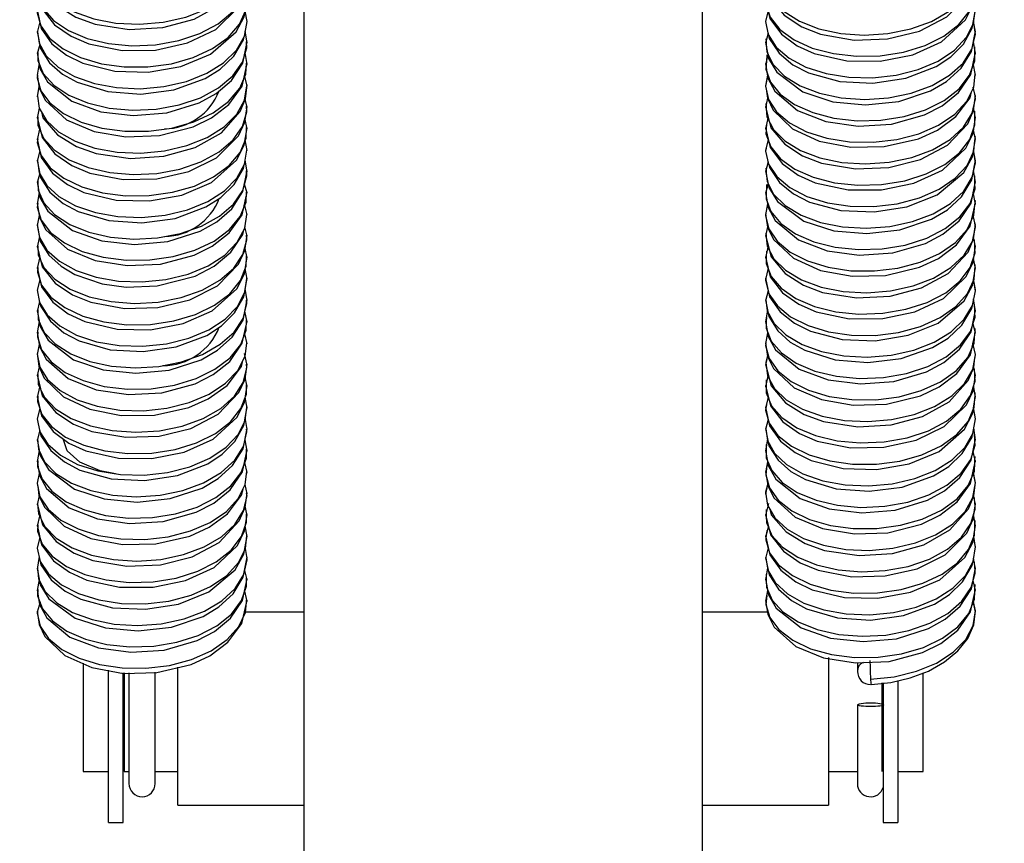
# Model space of a CAD drawing. Header units: millimetres. Extents: x 0 to 1118, y 0 to 864.
# Tile 10 of 32: x 212 to 259, y 580 to 619. Entities that reach past the tile are written whole.
import ezdxf

# ---------------------------------------------------------------- set-up
doc = ezdxf.new("R2010")
doc.units = ezdxf.units.MM
doc.header["$LTSCALE"] = 4
doc.layers.add('DIMENSIONS', color=140, linetype='Continuous', lineweight=25)
doc.styles.add('SLDTEXTSTYLE0', font='TXT', dxfattribs={"width": 0.7})
doc.dimstyles.new('SLDDIMSTYLE1', dxfattribs={"dimtxt": 8.632031, "dimasz": 13.208, "dimexe": 0, "dimexo": 0.0625, "dimgap": 2.158008, "dimtad": 0, "dimtih": 1, "dimtoh": 1, "dimrnd": 1e-09, "dimzin": 4, "dimdsep": 46, "dimtxsty": 'SLDTEXTSTYLE0', "dimsah": 1, "dimcen": 0.09, "dimadec": 0, "dimazin": 1, "dimtfac": 1, "dimtmove": 0, "dimatfit": 0, "dimfxl": 0, "dimfrac": 2, "dimtolj": 1, "dimtzin": 12, "dimarcsym": 0})
doc.dimstyles.new('SLDDIMSTYLE2', dxfattribs={"dimtxt": 8.632031, "dimasz": 13.208, "dimexe": 0, "dimexo": 0.0625, "dimgap": 2.158008, "dimtad": 0, "dimtih": 1, "dimtoh": 1, "dimrnd": 1e-09, "dimzin": 4, "dimdsep": 46, "dimtxsty": 'SLDTEXTSTYLE0', "dimsah": 1, "dimcen": 0.09, "dimadec": 0, "dimazin": 1, "dimtfac": 1, "dimtofl": 0, "dimtmove": 0, "dimatfit": 3, "dimfxl": 0, "dimfrac": 2, "dimtolj": 1, "dimtzin": 12, "dimarcsym": 0})

# ---------------------------------------------------------------- blocks, each defined once
blk = doc.blocks.new('_D_37')
at = {"layer": 'DIMENSIONS'}
for p, q in [((256.762, 632.397), (346.167, 632.397)), ((333.467, 632.397), (333.467, 606.298)), ((320.641, 590.647), (317.742, 590.647)), ((317.742, 590.647), (317.742, 576.928)), ((346.292, 590.647), (349.191, 590.647)), ((349.191, 590.647), (349.191, 576.928)), ((317.742, 576.928), (320.641, 576.928)), ((349.191, 576.928), (346.292, 576.928)), ((333.467, 548.897), (333.467, 574.995)), ((276.172, 548.897), (346.167, 548.897))]:
    blk.add_line(p, q, dxfattribs=at)
for points in [[(333.467, 632.397), (331.435, 619.189), (335.499, 619.189)], [(333.467, 548.897), (335.499, 562.105), (331.435, 562.105)]]:
    blk.add_solid(points, dxfattribs=at)
at = {"layer": 'DIMENSIONS', "char_height": 8.4667, "attachment_point": 1, "style": 'SLDTEXTSTYLE0'}
for s, insert in [('83.50', (317.051, 603.493)), ('3.29', (320.641, 587.842))]:
    blk.add_mtext(s, dxfattribs=dict(at, insert=insert))
blk = doc.blocks.new('_D_40')
at = {"layer": 'DIMENSIONS'}
for p, q in [((215.222, 574.492), (215.222, 519.126)), ((255.222, 574.492), (255.222, 519.126)), ((215.222, 531.826), (189.822, 531.826)), ((222.396, 531.826), (219.498, 531.826)), ((219.498, 531.826), (219.498, 518.107)), ((248.047, 531.826), (250.946, 531.826)), ((250.946, 531.826), (250.946, 518.107)), ((255.222, 531.826), (280.622, 531.826)), ((219.498, 518.107), (222.396, 518.107)), ((250.946, 518.107), (248.047, 518.107))]:
    blk.add_line(p, q, dxfattribs=at)
for points in [[(215.222, 531.826), (202.014, 533.858), (202.014, 529.794)], [(255.222, 531.826), (268.43, 529.794), (268.43, 533.858)]]:
    blk.add_solid(points, dxfattribs=at)
at = {"layer": 'DIMENSIONS', "char_height": 8.4667, "attachment_point": 1, "style": 'SLDTEXTSTYLE0'}
for s, insert in [('40.00', (218.806, 544.672)), ('1.57', (222.396, 529.021))]:
    blk.add_mtext(s, dxfattribs=dict(at, insert=insert))
blk = doc.blocks.new('_D_42')
at = {"layer": 'DIMENSIONS'}
for p, q in [((216.522, 647.897), (145.408, 647.897)), ((158.108, 647.897), (158.108, 614.048)), ((145.282, 598.397), (142.383, 598.397)), ((142.383, 598.397), (142.383, 584.678)), ((170.933, 598.397), (173.832, 598.397)), ((173.832, 598.397), (173.832, 584.678)), ((142.383, 584.678), (145.282, 584.678)), ((173.832, 584.678), (170.933, 584.678)), ((158.108, 548.897), (158.108, 582.745)), ((194.272, 548.897), (145.408, 548.897))]:
    blk.add_line(p, q, dxfattribs=at)
for points in [[(158.108, 647.897), (156.076, 634.689), (160.14, 634.689)], [(158.108, 548.897), (160.14, 562.105), (156.076, 562.105)]]:
    blk.add_solid(points, dxfattribs=at)
at = {"layer": 'DIMENSIONS', "char_height": 8.4667, "attachment_point": 1, "style": 'SLDTEXTSTYLE0'}
for s, insert in [('99.00', (141.692, 611.243)), ('3.90', (145.282, 595.592))]:
    blk.add_mtext(s, dxfattribs=dict(at, insert=insert))

msp = doc.modelspace()

# ---------------------------------------------------------------- linework, layer by layer
for p, q in [((225.722, 626.852), (225.722, 553.897)), ((244.722, 553.897), (244.722, 626.852)), ((223.022, 619.402), (222.928, 619.901)), ((247.845, 619.924), (247.722, 619.397)), ((213.145, 619.387), (213.022, 618.885)), ((257.721, 618.891), (257.628, 619.42)), ((223.021, 618.381), (222.928, 618.939)), ((247.844, 618.85), (247.722, 618.373)), ((213.143, 618.313), (213.022, 617.862)), ((247.736, 618.584), (247.747, 618.432)), ((247.747, 618.432), (247.754, 618.332)), ((257.721, 617.869), (257.629, 618.458)), ((257.689, 617.935), (257.687, 618.193)), ((223.021, 617.357), (222.938, 617.923)), ((247.846, 617.859), (247.722, 617.352)), ((257.689, 617.808), (257.689, 617.935)), ((213.113, 617.413), (213.023, 616.843)), ((257.721, 616.844), (257.615, 617.415)), ((223.021, 616.332), (222.896, 616.843)), ((247.811, 616.854), (247.723, 616.333)), ((257.694, 616.785), (257.72, 616.899)), ((213.11, 616.307), (213.023, 615.822)), ((257.721, 615.821), (257.614, 616.278)), ((223.021, 615.31), (222.919, 615.766)), ((247.809, 615.76), (247.722, 615.31)), ((247.734, 615.5), (247.745, 615.363)), ((247.745, 615.363), (247.753, 615.264)), ((213.12, 615.279), (213.022, 614.799)), ((257.721, 614.8), (257.634, 615.208)), ((257.688, 614.881), (257.685, 615.139)), ((223.021, 614.289), (222.919, 614.794)), ((247.846, 614.863), (247.722, 614.287)), ((247.762, 614.469), (247.755, 614.349)), ((257.69, 614.742), (257.688, 614.881)), ((213.137, 614.284), (213.022, 613.775)), ((247.755, 614.349), (247.75, 614.241)), ((257.721, 613.779), (257.631, 614.249)), ((223.022, 613.269), (222.93, 613.768)), ((247.847, 613.79), (247.722, 613.263)), ((257.696, 613.744), (257.705, 613.827)), ((257.705, 613.827), (257.716, 613.932)), ((213.147, 613.253), (213.022, 612.751)), ((257.722, 612.759), (257.629, 613.288)), ((223.021, 612.248), (222.93, 612.807)), ((247.846, 612.716), (247.722, 612.24)), ((213.145, 612.179), (213.022, 611.729)), ((247.731, 612.417), (247.743, 612.291)), ((247.743, 612.291), (247.752, 612.205)), ((257.721, 611.736), (257.631, 612.328)), ((223.021, 611.224), (222.899, 611.658)), ((247.838, 611.687), (247.722, 611.219)), ((257.688, 611.796), (257.682, 612.054)), ((257.691, 611.677), (257.688, 611.796)), ((213.113, 611.268), (213.022, 610.71)), ((257.721, 610.711), (257.616, 611.283)), ((223.021, 610.199), (222.898, 610.711)), ((247.813, 610.719), (247.723, 610.199)), ((257.693, 610.668), (257.703, 610.77)), ((257.703, 610.77), (257.713, 610.884)), ((257.721, 609.688), (257.598, 610.224)), ((213.113, 610.173), (213.023, 609.688)), ((223.021, 609.177), (222.923, 609.625)), ((247.811, 609.627), (247.722, 609.177)), ((247.73, 609.333), (247.742, 609.223)), ((213.128, 609.174), (213.022, 608.665)), ((247.742, 609.223), (247.751, 609.137)), ((257.721, 608.667), (257.636, 609.074)), ((257.688, 608.746), (257.679, 609.004)), ((223.021, 608.157), (222.92, 608.667)), ((247.849, 608.728), (247.722, 608.153)), ((247.763, 608.478), (247.756, 608.22)), ((257.692, 608.611), (257.688, 608.746)), ((213.138, 608.142), (213.022, 607.641)), ((247.756, 608.22), (247.752, 608.104)), ((257.721, 607.647), (257.633, 608.116)), ((223.022, 607.136), (222.931, 607.638)), ((247.85, 607.655), (247.722, 607.129)), ((257.692, 607.603), (257.701, 607.704)), ((257.701, 607.704), (257.712, 607.837)), ((213.148, 607.112), (213.022, 606.618)), ((257.722, 606.626), (257.631, 607.156)), ((223.021, 606.115), (222.932, 606.676)), ((247.848, 606.582), (247.722, 606.107)), ((213.14, 606.08), (213.022, 605.596)), ((257.721, 605.603), (257.633, 606.197)), ((223.021, 605.09), (222.923, 605.612)), ((247.814, 605.673), (247.722, 605.087)), ((257.689, 605.654), (257.677, 605.912)), ((257.693, 605.549), (257.689, 605.654)), ((213.114, 605.123), (213.022, 604.577)), ((247.755, 605.135), (247.753, 605.036)), ((247.758, 605.313), (247.755, 605.135)), ((257.721, 604.577), (257.601, 605.066)), ((247.815, 604.584), (247.723, 604.066)), ((257.69, 604.528), (257.698, 604.639)), ((257.698, 604.639), (257.71, 604.789)), ((213.128, 604.108), (213.023, 603.555)), ((223.021, 604.066), (222.913, 604.528)), ((257.721, 603.555), (257.6, 604.092)), ((223.021, 603.044), (222.901, 603.605)), ((247.813, 603.494), (247.723, 603.043)), ((213.116, 602.969), (213.022, 602.531)), ((257.721, 602.534), (257.638, 602.94)), ((257.688, 602.607), (257.674, 602.865)), ((223.021, 602.024), (222.921, 602.538)), ((247.851, 602.593), (247.722, 602.019)), ((247.756, 602.347), (247.755, 602.089)), ((257.695, 602.482), (257.688, 602.607)), ((213.138, 602), (213.022, 601.507)), ((247.755, 602.089), (247.754, 601.968)), ((257.721, 601.514), (257.635, 601.983)), ((223.021, 601.003), (222.932, 601.516)), ((247.852, 601.521), (247.722, 600.996)), ((257.69, 601.463), (257.697, 601.578)), ((257.697, 601.578), (257.708, 601.742)), ((213.149, 600.977), (213.022, 600.485)), ((257.722, 600.492), (257.633, 601.025)), ((223.021, 599.981), (222.934, 600.546)), ((247.851, 600.449), (247.722, 599.974)), ((213.142, 599.949), (213.022, 599.464)), ((257.721, 599.468), (257.635, 600.067)), ((223.021, 598.955), (222.924, 599.482)), ((247.816, 599.537), (247.722, 598.954)), ((257.691, 599.509), (257.674, 599.766)), ((257.696, 599.422), (257.691, 599.509)), ((213.115, 598.977), (213.022, 598.444)), ((247.752, 599.264), (247.754, 599.008)), ((247.754, 599.008), (247.755, 598.902)), ((257.721, 598.443), (257.603, 598.933)), ((257.689, 598.389), (257.695, 598.513)), ((257.695, 598.513), (257.705, 598.694)), ((223.021, 597.932), (222.913, 598.403)), ((247.817, 598.449), (247.723, 597.933)), ((213.129, 597.968), (213.023, 597.422)), ((222.994, 597.874), (223.02, 597.988)), ((257.721, 597.421), (257.602, 597.96)), ((223.021, 596.911), (222.926, 597.366)), ((247.816, 597.361), (247.723, 596.91)), ((213.116, 596.829), (213.022, 596.398)), ((257.721, 596.401), (257.639, 596.811)), ((257.69, 596.465), (257.671, 596.722)), ((223.021, 595.891), (222.923, 596.407)), ((247.853, 596.458), (247.722, 595.886)), ((247.75, 596.18), (247.753, 595.955)), ((257.698, 596.355), (257.69, 596.465)), ((213.138, 595.857), (213.022, 595.374)), ((247.753, 595.955), (247.755, 595.834)), ((257.721, 595.38), (257.636, 595.85)), ((223.021, 594.87), (222.932, 595.394)), ((247.854, 595.386), (247.722, 594.863)), ((257.688, 595.324), (257.694, 595.45)), ((257.694, 595.45), (257.703, 595.646)), ((213.151, 594.84), (213.022, 594.352)), ((247.749, 594.911), (247.74, 594.84)), ((247.779, 595.168), (247.749, 594.911)), ((257.722, 594.359), (257.635, 594.893)), ((223.022, 593.847), (222.936, 594.415)), ((247.845, 594.349), (247.722, 593.841)), ((257.721, 593.334), (257.622, 593.856)), ((247.819, 593.4), (247.722, 592.822)), ((257.69, 593.404), (257.668, 593.661)), ((257.699, 593.296), (257.69, 593.404)), ((223.021, 592.821), (222.909, 593.276)), ((247.746, 593.097), (247.752, 592.878)), ((247.752, 592.878), (247.755, 592.77)), ((213.115, 592.832), (213.022, 592.312)), ((257.721, 592.309), (257.605, 592.8)), ((257.688, 592.252), (257.693, 592.385)), ((257.693, 592.385), (257.7, 592.599)), ((223.021, 591.798), (222.913, 592.277)), ((247.82, 592.314), (247.722, 591.801)), ((213.158, 591.753), (213.023, 591.289)), ((222.993, 591.758), (223.002, 591.852)), ((257.721, 591.288), (257.605, 591.829)), ((225.722, 591.292), (222.95, 591.292)), ((247.808, 591.292), (244.722, 591.292)), ((250.722, 589.124), (250.722, 582.092)), ((215.222, 588.859), (215.222, 583.692)), ((219.722, 582.092), (219.722, 588.659)), ((252.097, 588.875), (252.097, 588.483)), ((216.422, 581.267), (216.422, 588.526)), ((217.122, 581.267), (217.122, 588.401)), ((217.162, 588.399), (217.162, 583.692)), ((217.397, 588.393), (217.397, 583.121)), ((218.647, 583.121), (218.647, 588.426)), ((255.222, 583.692), (255.222, 588.391)), ((253.282, 583.692), (253.282, 587.92)), ((253.322, 587.922), (253.322, 581.267)), ((254.022, 588.037), (254.022, 581.267)), ((252.097, 586.876), (252.097, 583.121)), ((217.122, 584.192), (217.162, 584.192)), ((253.282, 584.192), (253.322, 584.192)), ((215.222, 583.692), (216.422, 583.692)), ((217.162, 583.692), (217.397, 583.692)), ((218.647, 583.692), (219.722, 583.692)), ((250.722, 583.692), (252.097, 583.692)), ((254.022, 583.692), (255.222, 583.692)), ((219.722, 582.092), (225.722, 582.092)), ((244.722, 582.092), (250.722, 582.092)), ((216.422, 581.267), (217.122, 581.267)), ((253.322, 581.267), (254.022, 581.267))]:
    msp.add_line(p, q)
at = {"flags": 128}
for points in [[(213.038, 621.992), (213.106, 621.45), (213.439, 620.85), (214.006, 620.311), (214.78, 619.861), (215.719, 619.527), (216.777, 619.326), (217.899, 619.271), (219.027, 619.368), (220.104, 619.611), (221.073, 619.992), (221.887, 620.492), (222.501, 621.089), (222.886, 621.752), (223.021, 622.45), (223.018, 622.468)], [(213.023, 622.002), (213.288, 620.97), (213.975, 620.165), (214.862, 619.61), (215.78, 619.27), (217.413, 619.021), (219.006, 619.113), (220.503, 619.517), (221.764, 620.215), (222.678, 621.228), (222.937, 621.846), (222.996, 622.32)], [(247.723, 621.491), (247.968, 620.495), (248.61, 619.707), (249.449, 619.153), (250.331, 618.802), (251.939, 618.519), (253.532, 618.577), (255.047, 618.947), (256.35, 619.619), (257.336, 620.646), (257.625, 621.292), (257.721, 622.007)], [(247.755, 621.392), (247.776, 621.039), (248.069, 620.433), (248.599, 619.882), (249.342, 619.416), (250.257, 619.061), (251.3, 618.838), (252.415, 618.759), (253.546, 618.831), (254.635, 619.051), (255.625, 619.411), (256.467, 619.893), (257.116, 620.476), (257.54, 621.13), (257.716, 621.824), (257.655, 622.362)], [(213.023, 620.98), (213.249, 620.02), (213.846, 619.251), (214.639, 618.698), (215.484, 618.337), (217.065, 618.021), (218.658, 618.044), (220.189, 618.38), (221.531, 619.027), (222.591, 620.065), (222.912, 620.738), (223.021, 621.495)], [(213.055, 620.997), (213.052, 620.629), (213.305, 620.017), (213.798, 619.455), (214.509, 618.974), (215.399, 618.599), (216.424, 618.353), (217.532, 618.25), (218.664, 618.298), (219.764, 618.494), (220.774, 618.832), (221.643, 619.296), (222.325, 619.864), (222.788, 620.509), (223.005, 621.199), (222.988, 621.52)], [(247.723, 620.469), (247.93, 619.545), (248.486, 618.796), (249.231, 618.246), (250.04, 617.875), (251.593, 617.527), (253.183, 617.515), (254.729, 617.817), (256.108, 618.436), (257.244, 619.485), (257.599, 620.186), (257.721, 620.984)], [(247.747, 620.38), (247.736, 620.22), (247.947, 619.603), (248.402, 619.03), (249.08, 618.534), (249.944, 618.14), (250.951, 617.873), (252.049, 617.746), (253.181, 617.769), (254.29, 617.941), (255.318, 618.257), (256.213, 618.702), (256.929, 619.255), (257.429, 619.889), (257.687, 620.575), (257.689, 620.874)], [(213.023, 619.957), (213.213, 619.069), (213.727, 618.341), (214.427, 617.795), (215.199, 617.416), (216.722, 617.036), (218.307, 616.989), (219.865, 617.257), (221.282, 617.849), (222.495, 618.906), (222.884, 619.633), (223.021, 620.473)], [(213.043, 619.939), (213.025, 619.811), (213.196, 619.19), (213.612, 618.608), (214.256, 618.097), (215.093, 617.685), (216.08, 617.396), (217.167, 617.245), (218.298, 617.244), (219.414, 617.392), (220.459, 617.686), (221.379, 618.111), (222.127, 618.648), (222.664, 619.271), (222.962, 619.95), (222.997, 620.488)], [(247.723, 619.399), (247.851, 618.778), (248.229, 618.187), (248.838, 617.663), (249.646, 617.233), (250.612, 616.923), (251.686, 616.749), (252.814, 616.723), (253.937, 616.847), (254.997, 617.118), (255.941, 617.523), (256.719, 618.043), (257.293, 618.654), (257.631, 619.327), (257.718, 620.027), (257.63, 620.388)], [(247.862, 618.76), (247.896, 618.595), (248.37, 617.888), (249.026, 617.347), (249.761, 616.961), (251.252, 616.549), (252.831, 616.468), (254.4, 616.702), (255.851, 617.264), (256.542, 617.723), (257.144, 618.327), (257.569, 619.081), (257.721, 619.963), (257.721, 619.963)], [(213.036, 618.919), (213.113, 618.366), (213.451, 617.768), (214.025, 617.231), (214.803, 616.784), (215.747, 616.453), (216.807, 616.256), (217.93, 616.205), (219.057, 616.305), (220.131, 616.553), (221.098, 616.937), (221.906, 617.441), (222.515, 618.039), (222.893, 618.704), (223.021, 619.402)], [(247.754, 618.332), (247.781, 617.956), (248.079, 617.35), (248.617, 616.801), (249.364, 616.338), (250.284, 615.987), (251.329, 615.767), (252.446, 615.692), (253.577, 615.768), (254.663, 615.992), (255.651, 616.355), (256.487, 616.841), (257.131, 617.426), (257.548, 618.082), (257.718, 618.777), (257.663, 619.222)], [(213.022, 618.933), (213.18, 618.12), (213.616, 617.435), (214.228, 616.9), (214.927, 616.508), (216.385, 616.066), (217.955, 615.95), (219.533, 616.15), (221.018, 616.683), (221.746, 617.137), (222.391, 617.75), (222.854, 618.53), (222.882, 618.684)], [(247.723, 618.421), (247.865, 617.646), (248.264, 616.984), (249.496, 616.058), (250.919, 615.587), (252.479, 615.437), (254.063, 615.601), (255.581, 616.104), (256.345, 616.553), (257.035, 617.174), (257.537, 617.978), (257.721, 618.943)], [(213.023, 617.909), (213.15, 617.172), (213.514, 616.533), (214.668, 615.611), (216.055, 615.111), (217.603, 614.927), (219.193, 615.057), (220.741, 615.529), (221.542, 615.971), (222.277, 616.599), (222.82, 617.427), (223.021, 618.433)], [(213.054, 617.934), (213.056, 617.546), (213.314, 616.935), (213.815, 616.374), (214.53, 615.895), (215.425, 615.524), (216.453, 615.282), (217.562, 615.183), (218.695, 615.234), (219.792, 615.435), (220.799, 615.777), (221.663, 616.244), (222.341, 616.814), (222.797, 617.461), (223.008, 618.152), (222.99, 618.434)], [(247.723, 617.398), (247.836, 616.698), (248.166, 616.084), (249.244, 615.167), (250.594, 614.639), (252.128, 614.421), (253.72, 614.516), (255.297, 614.956), (256.136, 615.391), (256.917, 616.024), (257.502, 616.876), (257.721, 617.922)], [(247.749, 617.309), (247.738, 617.136), (247.955, 616.52), (248.418, 615.949), (249.101, 615.455), (249.97, 615.065), (250.98, 614.801), (252.079, 614.678), (253.212, 614.704), (254.319, 614.882), (255.345, 615.201), (256.235, 615.649), (256.946, 616.205), (257.439, 616.841), (257.691, 617.527), (257.689, 617.808)], [(247.798, 617.811), (247.776, 617.765), (247.749, 617.309)], [(213.023, 616.888), (213.123, 616.226), (213.421, 615.635), (214.424, 614.726), (215.735, 614.171), (217.254, 613.918), (218.847, 613.979), (220.451, 614.387), (221.326, 614.813), (222.154, 615.45), (222.783, 616.324), (223.02, 617.411)], [(213.044, 616.857), (213.027, 616.727), (213.203, 616.107), (213.627, 615.526), (214.276, 615.018), (215.118, 614.609), (216.108, 614.323), (217.197, 614.177), (218.328, 614.179), (219.444, 614.332), (220.486, 614.629), (221.402, 615.058), (222.145, 615.597), (222.675, 616.222), (222.967, 616.902), (222.995, 617.416)], [(247.818, 616.811), (247.723, 616.318), (247.857, 615.694), (248.243, 615.105), (248.857, 614.583), (249.67, 614.157), (250.64, 613.849), (251.716, 613.68), (252.844, 613.657), (253.966, 613.786), (255.024, 614.06), (255.964, 614.469), (256.738, 614.992), (257.304, 615.605), (257.634, 616.272)], [(257.634, 616.272), (257.637, 616.279), (257.706, 616.892)], [(213.034, 615.849), (213.118, 615.283), (213.464, 614.686), (214.043, 614.151), (214.827, 613.707), (215.774, 613.379), (216.837, 613.186), (217.96, 613.139), (219.087, 613.244), (220.159, 613.495), (221.122, 613.883), (221.925, 614.389), (222.528, 614.99), (222.9, 615.656), (223.018, 616.34)], [(213.223, 615.102), (213.295, 614.824), (213.997, 614.014), (214.9, 613.459), (215.831, 613.123), (217.472, 612.885), (219.063, 612.99), (220.554, 613.404), (221.801, 614.111), (222.692, 615.118), (222.941, 615.727), (223.02, 616.387), (223.02, 616.387)], [(247.723, 615.358), (247.975, 614.349), (248.631, 613.556), (249.486, 613.001), (250.38, 612.654), (251.997, 612.382), (253.59, 612.452), (255.1, 612.833), (256.388, 613.514), (257.35, 614.536), (257.629, 615.173), (257.72, 615.874)], [(247.747, 616.205), (247.81, 615.753), (248.077, 615.188), (249.008, 614.288), (250.279, 613.706), (251.78, 613.42), (253.373, 613.445), (255.002, 613.82), (255.914, 614.237), (256.789, 614.877), (257.463, 615.773), (257.528, 616.058)], [(247.753, 615.264), (247.785, 614.872), (248.091, 614.268), (248.634, 613.721), (249.387, 613.261), (250.311, 612.912), (251.359, 612.697), (252.476, 612.625), (253.607, 612.706), (254.692, 612.934), (255.675, 613.301), (256.508, 613.789), (257.145, 614.376), (257.556, 615.033), (257.719, 615.729), (257.687, 615.966)], [(213.023, 614.847), (213.255, 613.874), (213.867, 613.099), (214.675, 612.546), (215.533, 612.188), (217.123, 611.883), (218.716, 611.917), (220.242, 612.265), (221.571, 612.92), (222.606, 613.955), (222.917, 614.619), (223.021, 615.362)], [(213.053, 614.864), (213.06, 614.462), (213.325, 613.852), (213.831, 613.293), (214.552, 612.817), (215.451, 612.449), (216.483, 612.211), (217.593, 612.116), (218.725, 612.171), (219.821, 612.376), (220.825, 612.721), (221.685, 613.191), (222.356, 613.764), (222.806, 614.412), (223.01, 615.104), (222.989, 615.38)], [(247.723, 614.335), (247.936, 613.399), (248.506, 612.644), (249.267, 612.093), (250.088, 611.725), (251.65, 611.387), (253.241, 611.387), (254.782, 611.701), (256.149, 612.329), (257.26, 613.374), (257.603, 614.066), (257.721, 614.851)], [(247.75, 614.241), (247.74, 614.053), (247.965, 613.437), (248.433, 612.868), (249.122, 612.377), (249.995, 611.989), (251.009, 611.729), (252.11, 611.61), (253.242, 611.641), (254.348, 611.821), (255.37, 612.145), (256.257, 612.596), (256.962, 613.154), (257.45, 613.792), (257.694, 614.479), (257.69, 614.742)], [(213.023, 613.824), (213.219, 612.924), (213.746, 612.189), (214.462, 611.641), (215.246, 611.265), (216.779, 610.896), (218.366, 610.86), (219.92, 611.14), (221.324, 611.741), (222.512, 612.795), (222.889, 613.514), (223.021, 614.34)], [(213.048, 613.817), (213.028, 613.644), (213.212, 613.024), (213.642, 612.445), (214.297, 611.939), (215.143, 611.533), (216.137, 611.251), (217.227, 611.108), (218.359, 611.115), (219.473, 611.271), (220.512, 611.572), (221.425, 612.004), (222.161, 612.547), (222.687, 613.173), (222.971, 613.855), (222.994, 614.361)], [(247.746, 613.365), (247.722, 613.235), (247.865, 612.611), (248.256, 612.023), (248.877, 611.504), (249.694, 611.08), (250.668, 610.776), (251.746, 610.61), (252.875, 610.592), (253.996, 610.724), (255.051, 611.003), (255.987, 611.415), (256.755, 611.941), (257.317, 612.556), (257.642, 613.231), (257.696, 613.744)], [(247.869, 612.605), (247.902, 612.449), (248.389, 611.735), (249.059, 611.192), (249.807, 610.809), (251.309, 610.407), (252.89, 610.338), (254.455, 610.583), (255.895, 611.155), (257.161, 612.216), (257.574, 612.962), (257.721, 613.83), (257.721, 613.83)], [(213.032, 612.776), (213.125, 612.2), (213.476, 611.604), (214.062, 611.071), (214.85, 610.63), (215.801, 610.306), (216.867, 610.116), (217.991, 610.074), (219.117, 610.182), (220.187, 610.437), (221.146, 610.829), (221.944, 611.338), (222.541, 611.94), (222.906, 612.608), (223.017, 613.282)], [(247.752, 612.205), (247.791, 611.789), (248.103, 611.186), (248.652, 610.641), (249.41, 610.183), (250.338, 609.838), (251.388, 609.626), (252.507, 609.559), (253.637, 609.643), (254.72, 609.875), (255.7, 610.245), (256.527, 610.737), (257.16, 611.326), (257.564, 611.985), (257.72, 612.682), (257.647, 613.19)], [(213.022, 612.8), (213.185, 611.975), (213.634, 611.282), (214.26, 610.745), (214.971, 610.355), (216.44, 609.923), (218.014, 609.819), (219.589, 610.03), (221.063, 610.573), (221.778, 611.029), (222.409, 611.639), (222.859, 612.41), (222.888, 612.575)], [(247.722, 612.288), (247.87, 611.5), (248.281, 610.831), (249.539, 609.904), (250.974, 609.443), (252.538, 609.304), (254.12, 609.48), (255.627, 609.993), (256.379, 610.444), (257.054, 611.062), (257.543, 611.859), (257.721, 612.809)], [(213.023, 611.776), (213.155, 611.026), (213.53, 610.38), (214.71, 609.456), (216.109, 608.966), (217.662, 608.793), (219.25, 608.934), (220.788, 609.417), (221.577, 609.861), (222.296, 610.487), (222.826, 611.307), (223.021, 612.299)], [(213.052, 611.798), (213.064, 611.379), (213.335, 610.769), (213.848, 610.213), (214.574, 609.739), (215.478, 609.375), (216.512, 609.14), (217.623, 609.049), (218.755, 609.108), (219.85, 609.317), (220.85, 609.666), (221.705, 610.139), (222.372, 610.714), (222.814, 611.364), (223.012, 612.056), (222.992, 612.29)], [(247.723, 611.265), (247.841, 610.553), (248.182, 609.93), (249.285, 609.011), (250.647, 608.492), (252.186, 608.285), (253.778, 608.392), (255.345, 608.843), (256.172, 609.281), (256.937, 609.912), (257.508, 610.756), (257.721, 611.789)], [(247.751, 611.171), (247.744, 610.969), (247.974, 610.354), (248.45, 609.787), (249.143, 609.298), (250.021, 608.914), (251.037, 608.657), (252.14, 608.542), (253.273, 608.577), (254.377, 608.762), (255.397, 609.089), (256.278, 609.544), (256.978, 610.104), (257.459, 610.744), (257.697, 611.431), (257.691, 611.677)], [(247.788, 611.643), (247.767, 611.598), (247.751, 611.171)], [(213.023, 610.754), (213.127, 610.08), (213.436, 609.481), (214.464, 608.569), (215.788, 608.023), (217.312, 607.782), (218.905, 607.854), (220.5, 608.272), (221.363, 608.702), (222.175, 609.338), (222.789, 610.205), (223.02, 611.278)], [(213.048, 610.734), (213.03, 610.56), (213.22, 609.941), (213.657, 609.363), (214.317, 608.859), (215.168, 608.457), (216.165, 608.178), (217.258, 608.04), (218.39, 608.05), (219.502, 608.211), (220.539, 608.516), (221.447, 608.951), (222.179, 609.496), (222.697, 610.125), (222.976, 610.807), (222.992, 611.284)], [(247.723, 610.244), (247.814, 609.607), (248.092, 609.033), (249.047, 608.13), (250.331, 607.557), (251.838, 607.282), (253.431, 607.319), (255.052, 607.705), (255.952, 608.125), (256.811, 608.765), (257.47, 609.653), (257.72, 610.766)], [(213.03, 609.706), (213.13, 609.116), (213.489, 608.522), (214.08, 607.991), (214.874, 607.553), (215.829, 607.232), (216.897, 607.047), (218.022, 607.008), (219.147, 607.12), (220.215, 607.379), (221.169, 607.775), (221.963, 608.286), (222.554, 608.891), (222.913, 609.56), (223.014, 610.219)], [(247.732, 610.204), (247.723, 610.151), (247.872, 609.528), (248.27, 608.942), (248.896, 608.424), (249.719, 608.003), (250.696, 607.703), (251.777, 607.541), (252.906, 607.527), (254.026, 607.664), (255.079, 607.946), (256.01, 608.361), (256.774, 608.89), (257.329, 609.507), (257.648, 610.183), (257.693, 610.668)], [(213.023, 609.735), (213.171, 608.948), (213.585, 608.281), (214.163, 607.754), (214.819, 607.364), (216.116, 606.92), (217.258, 606.763), (218.737, 606.815), (220.547, 607.287), (221.458, 607.761), (222.255, 608.421), (222.82, 609.264), (222.861, 609.469)], [(247.723, 609.224), (247.981, 608.204), (248.653, 607.405), (249.524, 606.85), (250.43, 606.507), (252.055, 606.246), (253.648, 606.327), (255.151, 606.719), (256.426, 607.409), (257.364, 608.426), (257.633, 609.054), (257.72, 609.741)], [(247.751, 609.137), (247.796, 608.705), (248.115, 608.104), (248.67, 607.56), (249.433, 607.105), (250.365, 606.764), (251.418, 606.556), (252.538, 606.493), (253.667, 606.581), (254.748, 606.817), (255.724, 607.191), (256.547, 607.685), (257.173, 608.277), (257.572, 608.937), (257.72, 609.634), (257.694, 609.808)], [(213.023, 608.714), (213.261, 607.729), (213.888, 606.948), (214.712, 606.394), (215.582, 606.039), (217.181, 605.745), (218.774, 605.791), (220.295, 606.15), (221.61, 606.814), (222.621, 607.845), (222.921, 608.5), (223.021, 609.229)], [(213.051, 608.729), (213.067, 608.295), (213.347, 607.687), (213.865, 607.132), (214.597, 606.661), (215.504, 606.299), (216.541, 606.069), (217.654, 605.982), (218.786, 606.045), (219.878, 606.258), (220.875, 606.61), (221.726, 607.087), (222.387, 607.664), (222.824, 608.316), (223.013, 609.009), (222.992, 609.237)], [(247.723, 608.202), (247.942, 607.254), (248.526, 606.492), (249.302, 605.94), (250.136, 605.575), (251.708, 605.249), (253.3, 605.26), (254.836, 605.585), (256.19, 606.222), (257.276, 607.264), (257.608, 607.947), (257.721, 608.718)], [(247.752, 608.104), (247.746, 607.886), (247.985, 607.272), (248.465, 606.706), (249.165, 606.219), (250.047, 605.839), (251.066, 605.586), (252.171, 605.474), (253.303, 605.514), (254.406, 605.702), (255.422, 606.033), (256.3, 606.491), (256.994, 607.054), (257.469, 607.695), (257.7, 608.384), (257.692, 608.611)], [(213.023, 607.691), (213.224, 606.779), (213.766, 606.037), (214.496, 605.488), (215.293, 605.115), (216.836, 604.755), (218.424, 604.732), (219.974, 605.023), (221.366, 605.633), (222.528, 606.684), (222.894, 607.394), (223.021, 608.207)], [(213.052, 607.694), (213.031, 607.476), (213.229, 606.858), (213.672, 606.282), (214.338, 605.781), (215.193, 605.381), (216.194, 605.106), (217.288, 604.971), (218.42, 604.986), (219.532, 605.151), (220.565, 605.459), (221.469, 605.898), (222.195, 606.445), (222.708, 607.076), (222.979, 607.759), (222.992, 608.233)], [(247.722, 607.179), (247.907, 606.304), (248.408, 605.583), (249.093, 605.038), (249.853, 604.657), (251.365, 604.266), (252.949, 604.208), (254.51, 604.465), (255.939, 605.047), (257.178, 606.106), (257.579, 606.842), (257.721, 607.696)], [(247.756, 607.271), (247.723, 607.067), (247.88, 606.445), (248.284, 605.86), (248.916, 605.345), (249.743, 604.927), (250.724, 604.631), (251.807, 604.472), (252.936, 604.462), (254.055, 604.603), (255.105, 604.889), (256.034, 605.307), (256.791, 605.839), (257.341, 606.458), (257.652, 607.135), (257.692, 607.603)], [(213.027, 606.631), (213.137, 606.033), (213.502, 605.44), (214.1, 604.911), (214.898, 604.476), (215.857, 604.159), (216.926, 603.977), (218.052, 603.943), (219.177, 604.059), (220.242, 604.322), (221.194, 604.72), (221.982, 605.235), (222.567, 605.842), (222.919, 606.512), (223.013, 607.162)], [(213.156, 606.004), (213.191, 605.829), (213.652, 605.13), (214.293, 604.59), (215.016, 604.202), (216.496, 603.781), (218.072, 603.688), (219.644, 603.91), (221.107, 604.463), (221.811, 604.921), (222.426, 605.528), (222.864, 606.29), (223.021, 607.186), (223.021, 607.186)], [(247.74, 606.15), (247.801, 605.622), (248.126, 605.021), (248.688, 604.48), (249.456, 604.028), (250.392, 603.69), (251.447, 603.485), (252.568, 603.427), (253.697, 603.518), (254.776, 603.759), (255.749, 604.136), (256.567, 604.634), (257.188, 605.227), (257.578, 605.889), (257.721, 606.586), (257.629, 607.144)], [(213.023, 605.643), (213.16, 604.881), (213.547, 604.226), (214.753, 603.302), (216.164, 602.821), (217.72, 602.659), (219.307, 602.812), (220.834, 603.305), (221.611, 603.752), (222.316, 604.375), (222.832, 605.187), (223.021, 606.166)], [(213.049, 605.674), (213.072, 605.212), (213.357, 604.604), (213.882, 604.052), (214.619, 603.583), (215.531, 603.225), (216.57, 602.998), (217.685, 602.915), (218.816, 602.982), (219.906, 603.199), (220.901, 603.555), (221.746, 604.035), (222.402, 604.614), (222.832, 605.267), (223.016, 605.961), (222.996, 606.143)], [(247.722, 606.155), (247.875, 605.355), (248.298, 604.677), (248.896, 604.145), (249.583, 603.75), (251.029, 603.299), (252.596, 603.172), (254.176, 603.359), (255.672, 603.882), (256.413, 604.335), (257.072, 604.951), (257.548, 605.739), (257.575, 605.883)], [(247.723, 605.132), (247.845, 604.407), (248.198, 603.776), (249.326, 602.856), (250.701, 602.346), (252.245, 602.15), (253.835, 602.269), (255.393, 602.73), (256.207, 603.17), (256.957, 603.8), (257.514, 604.636), (257.721, 605.655)], [(247.753, 605.036), (247.75, 604.802), (247.994, 604.189), (248.482, 603.625), (249.186, 603.141), (250.073, 602.764), (251.095, 602.514), (252.201, 602.407), (253.334, 602.45), (254.435, 602.643), (255.448, 602.977), (256.321, 603.438), (257.01, 604.004), (257.478, 604.647), (257.703, 605.336), (257.693, 605.549)], [(213.023, 604.621), (213.131, 603.934), (213.451, 603.327), (214.504, 602.413), (215.841, 601.875), (217.37, 601.646), (218.963, 601.729), (220.549, 602.159), (221.4, 602.591), (222.196, 603.225), (222.796, 604.085), (223.021, 605.144)], [(213.052, 604.612), (213.034, 604.393), (213.237, 603.775), (213.687, 603.201), (214.359, 602.702), (215.219, 602.306), (216.222, 602.034), (217.319, 601.903), (218.451, 601.922), (219.561, 602.091), (220.592, 602.403), (221.491, 602.845), (222.213, 603.395), (222.718, 604.027), (222.984, 604.711), (222.99, 605.178)], [(247.723, 604.111), (247.818, 603.461), (248.106, 602.879), (249.085, 601.972), (250.383, 601.408), (251.896, 601.145), (253.489, 601.193), (255.102, 601.59), (255.989, 602.013), (256.833, 602.652), (257.476, 603.533), (257.72, 604.633)], [(247.739, 604.079), (247.725, 603.984), (247.887, 603.362), (248.298, 602.779), (248.936, 602.265), (249.768, 601.851), (250.752, 601.557), (251.837, 601.403), (252.967, 601.397), (254.085, 601.542), (255.133, 601.832), (256.056, 602.254), (256.809, 602.788), (257.352, 603.409), (257.658, 604.087), (257.69, 604.528)], [(213.025, 603.562), (213.143, 602.95), (213.516, 602.358), (214.118, 601.831), (214.922, 601.399), (215.884, 601.085), (216.956, 600.907), (218.083, 600.877), (219.207, 600.998), (220.27, 601.264), (221.217, 601.666), (222.001, 602.184), (222.58, 602.793), (222.925, 603.464), (223.01, 604.098)], [(213.023, 603.601), (213.106, 602.989), (213.364, 602.432), (214.271, 601.535), (215.528, 600.944), (217.022, 600.647), (218.614, 600.661), (220.252, 601.025), (221.176, 601.438), (222.067, 602.079), (222.756, 602.982), (222.821, 603.261)], [(247.723, 603.091), (247.988, 602.059), (248.675, 601.254), (249.562, 600.699), (250.48, 600.359), (252.113, 600.11), (253.706, 600.203), (255.203, 600.606), (256.464, 601.304), (257.378, 602.317), (257.637, 602.935), (257.696, 603.41)], [(247.816, 603.479), (247.727, 603.166), (247.806, 602.539), (248.139, 601.939), (248.706, 601.4), (249.48, 600.951), (250.419, 600.616), (251.477, 600.415), (252.599, 600.36), (253.727, 600.457), (254.804, 600.7), (255.773, 601.082), (256.587, 601.582), (257.201, 602.178), (257.586, 602.841), (257.721, 603.539), (257.717, 603.56)], [(213.023, 602.58), (213.268, 601.584), (213.91, 600.797), (214.749, 600.242), (215.631, 599.891), (217.239, 599.608), (218.832, 599.666), (220.347, 600.036), (221.65, 600.709), (222.636, 601.735), (222.925, 602.381), (223.021, 603.096)], [(213.048, 602.591), (213.076, 602.128), (213.369, 601.522), (213.899, 600.971), (214.642, 600.505), (215.557, 600.15), (216.6, 599.927), (217.715, 599.848), (218.846, 599.92), (219.935, 600.14), (220.925, 600.5), (221.767, 600.982), (222.416, 601.565), (222.84, 602.219), (223.016, 602.914), (222.996, 603.091)], [(247.723, 602.069), (247.949, 601.109), (248.546, 600.34), (249.339, 599.787), (250.184, 599.426), (251.765, 599.11), (253.358, 599.133), (254.889, 599.469), (256.231, 600.116), (257.291, 601.154), (257.612, 601.828), (257.721, 602.584)], [(247.754, 601.968), (247.752, 601.719), (248.005, 601.106), (248.498, 600.544), (249.209, 600.063), (250.099, 599.688), (251.124, 599.443), (252.232, 599.339), (253.364, 599.387), (254.464, 599.583), (255.474, 599.922), (256.343, 600.385), (257.025, 600.954), (257.488, 601.598), (257.705, 602.288), (257.695, 602.482)], [(213.023, 601.558), (213.23, 600.634), (213.786, 599.885), (214.531, 599.335), (215.34, 598.964), (216.893, 598.616), (218.483, 598.604), (220.029, 598.906), (221.408, 599.526), (222.544, 600.574), (222.899, 601.275), (223.021, 602.073)], [(213.054, 601.57), (213.036, 601.309), (213.247, 600.692), (213.702, 600.119), (214.38, 599.623), (215.244, 599.23), (216.251, 598.962), (217.349, 598.835), (218.481, 598.858), (219.59, 599.03), (220.618, 599.347), (221.513, 599.791), (222.229, 600.344), (222.729, 600.979), (222.987, 601.664), (222.99, 602.102)], [(247.723, 601.046), (247.913, 600.159), (248.427, 599.431), (249.127, 598.884), (249.899, 598.505), (251.422, 598.125), (253.007, 598.079), (254.565, 598.347), (255.982, 598.938), (257.195, 599.995), (257.584, 600.722), (257.721, 601.563)], [(247.76, 601.15), (247.725, 600.9), (247.896, 600.279), (248.312, 599.697), (248.956, 599.186), (249.793, 598.774), (250.78, 598.485), (251.867, 598.334), (252.998, 598.333), (254.114, 598.481), (255.159, 598.775), (256.079, 599.2), (256.827, 599.737), (257.364, 600.36), (257.662, 601.039), (257.69, 601.463)], [(213.023, 600.487), (213.151, 599.867), (213.529, 599.276), (214.138, 598.752), (214.946, 598.322), (215.912, 598.012), (216.986, 597.838), (218.114, 597.812), (219.237, 597.936), (220.297, 598.207), (221.241, 598.612), (222.019, 599.133), (222.593, 599.743), (222.931, 600.416), (223.009, 601.04)], [(213.162, 599.849), (213.196, 599.684), (213.67, 598.977), (214.326, 598.436), (215.061, 598.05), (216.552, 597.638), (218.131, 597.557), (219.7, 597.791), (221.151, 598.354), (221.842, 598.813), (222.444, 599.417), (222.869, 600.171), (223.021, 601.052), (223.021, 601.052)], [(247.736, 600.008), (247.813, 599.455), (248.151, 598.857), (248.725, 598.32), (249.503, 597.873), (250.447, 597.542), (251.507, 597.345), (252.63, 597.295), (253.757, 597.395), (254.831, 597.643), (255.798, 598.027), (256.606, 598.53), (257.215, 599.128), (257.593, 599.793), (257.722, 600.491), (257.629, 600.995)], [(213.023, 599.51), (213.165, 598.735), (213.564, 598.073), (214.796, 597.147), (216.219, 596.676), (217.779, 596.526), (219.363, 596.69), (220.881, 597.193), (221.645, 597.642), (222.335, 598.263), (222.837, 599.068), (223.021, 600.032)], [(213.046, 599.534), (213.081, 599.045), (213.379, 598.44), (213.917, 597.891), (214.664, 597.427), (215.584, 597.076), (216.629, 596.856), (217.746, 596.782), (218.877, 596.857), (219.963, 597.082), (220.951, 597.445), (221.787, 597.93), (222.431, 598.515), (222.848, 599.171), (223.018, 599.866), (223.002, 599.997)], [(247.722, 600.022), (247.88, 599.209), (248.316, 598.525), (248.928, 597.989), (249.627, 597.597), (251.085, 597.155), (252.655, 597.04), (254.233, 597.239), (255.718, 597.772), (256.446, 598.227), (257.091, 598.84), (257.554, 599.619), (257.582, 599.773)], [(216.76, 597.874), (216.024, 598.006), (215.054, 598.425), (214.453, 598.958), (214.272, 599.484)], [(247.723, 598.999), (247.85, 598.261), (248.214, 597.622), (249.368, 596.7), (250.755, 596.2), (252.303, 596.016), (253.893, 596.146), (255.441, 596.618), (256.242, 597.06), (256.977, 597.688), (257.52, 598.516), (257.721, 599.522)], [(247.755, 598.902), (247.756, 598.635), (248.014, 598.024), (248.515, 597.463), (249.23, 596.984), (250.125, 596.614), (251.153, 596.371), (252.262, 596.272), (253.395, 596.323), (254.492, 596.524), (255.499, 596.866), (256.363, 597.333), (257.041, 597.903), (257.497, 598.55), (257.708, 599.241), (257.696, 599.422)], [(213.023, 598.488), (213.136, 597.788), (213.466, 597.173), (214.544, 596.256), (215.894, 595.728), (217.428, 595.51), (219.02, 595.605), (220.597, 596.045), (221.436, 596.48), (222.217, 597.113), (222.802, 597.965), (223.021, 599.011)], [(213.054, 598.489), (213.038, 598.226), (213.255, 597.609), (213.718, 597.038), (214.401, 596.544), (215.27, 596.154), (216.28, 595.89), (217.379, 595.767), (218.512, 595.794), (219.619, 595.971), (220.645, 596.29), (221.535, 596.739), (222.246, 597.294), (222.739, 597.93), (222.991, 598.616), (222.989, 599.046)], [(247.723, 597.977), (247.823, 597.315), (248.121, 596.724), (249.124, 595.815), (250.435, 595.26), (251.954, 595.008), (253.547, 595.068), (255.151, 595.476), (256.026, 595.902), (256.854, 596.539), (257.483, 597.414), (257.72, 598.5)], [(247.784, 598.27), (247.727, 597.817), (247.903, 597.196), (248.327, 596.615), (248.976, 596.107), (249.818, 595.698), (250.808, 595.412), (251.897, 595.266), (253.028, 595.268), (254.144, 595.421), (255.186, 595.718), (256.102, 596.147), (256.845, 596.686), (257.375, 597.312), (257.667, 597.992), (257.689, 598.389)], [(213.026, 597.424), (213.023, 597.408), (213.157, 596.783), (213.543, 596.194), (214.157, 595.672), (214.97, 595.246), (215.94, 594.938), (217.016, 594.769), (218.144, 594.746), (219.266, 594.875), (220.324, 595.149), (221.264, 595.558), (222.038, 596.081), (222.604, 596.695), (222.937, 597.368), (223.006, 597.975)], [(247.817, 597.352), (247.725, 596.999), (247.818, 596.372), (248.164, 595.775), (248.743, 595.24), (249.527, 594.796), (250.474, 594.468), (251.537, 594.275), (252.66, 594.228), (253.787, 594.333), (254.859, 594.584), (255.822, 594.972), (256.625, 595.478), (257.228, 596.079), (257.6, 596.745), (257.721, 597.444), (257.612, 598.006)], [(213.047, 597.294), (213.11, 596.843), (213.377, 596.277), (214.308, 595.377), (215.579, 594.795), (217.08, 594.509), (218.673, 594.535), (220.302, 594.91), (221.214, 595.326), (222.089, 595.967), (222.763, 596.862), (222.828, 597.148)], [(247.923, 596.191), (247.995, 595.914), (248.697, 595.103), (249.6, 594.548), (250.531, 594.213), (252.172, 593.975), (253.763, 594.079), (255.254, 594.493), (256.501, 595.2), (257.392, 596.208), (257.641, 596.816), (257.72, 597.476), (257.72, 597.476)], [(213.023, 596.447), (213.275, 595.439), (213.931, 594.645), (214.786, 594.09), (215.68, 593.743), (217.297, 593.472), (218.89, 593.541), (220.4, 593.922), (221.688, 594.603), (222.65, 595.625), (222.929, 596.262), (223.02, 596.963)], [(213.045, 596.453), (213.085, 595.961), (213.391, 595.357), (213.934, 594.81), (214.687, 594.35), (215.611, 594.001), (216.659, 593.786), (217.776, 593.715), (218.907, 593.795), (219.992, 594.023), (220.975, 594.39), (221.808, 594.878), (222.445, 595.465), (222.856, 596.123), (223.019, 596.818), (223.002, 596.942)], [(247.723, 595.936), (247.955, 594.964), (248.567, 594.189), (249.375, 593.635), (250.233, 593.277), (251.823, 592.972), (253.416, 593.007), (254.942, 593.354), (256.271, 594.01), (257.306, 595.044), (257.617, 595.708), (257.721, 596.451)], [(247.755, 595.834), (247.76, 595.552), (248.025, 594.941), (248.531, 594.383), (249.252, 593.906), (250.151, 593.538), (251.183, 593.3), (252.293, 593.205), (253.425, 593.261), (254.521, 593.465), (255.525, 593.81), (256.385, 594.28), (257.056, 594.854), (257.506, 595.501), (257.71, 596.193), (257.698, 596.355)], [(213.023, 595.425), (213.236, 594.488), (213.806, 593.733), (214.567, 593.182), (215.388, 592.814), (216.95, 592.477), (218.541, 592.476), (220.082, 592.79), (221.449, 593.418), (222.56, 594.464), (222.903, 595.155), (223.021, 595.94)], [(213.056, 595.442), (213.04, 595.142), (213.265, 594.526), (213.733, 593.957), (214.422, 593.466), (215.295, 593.079), (216.309, 592.818), (217.41, 592.699), (218.542, 592.73), (219.648, 592.911), (220.67, 593.234), (221.557, 593.685), (222.262, 594.244), (222.75, 594.881), (222.994, 595.568), (222.988, 595.967)], [(247.723, 594.913), (247.919, 594.013), (248.446, 593.278), (249.162, 592.731), (249.946, 592.354), (251.479, 591.985), (253.066, 591.95), (254.62, 592.229), (256.024, 592.83), (257.212, 593.884), (257.589, 594.603), (257.721, 595.429)], [(247.74, 594.84), (247.728, 594.733), (247.912, 594.113), (248.342, 593.534), (248.997, 593.028), (249.843, 592.622), (250.837, 592.34), (251.927, 592.197), (253.059, 592.204), (254.173, 592.36), (255.212, 592.662), (256.125, 593.093), (256.861, 593.636), (257.387, 594.263), (257.671, 594.944), (257.688, 595.324)], [(213.03, 594.363), (213.022, 594.324), (213.165, 593.7), (213.556, 593.113), (214.177, 592.593), (214.994, 592.169), (215.968, 591.866), (217.046, 591.699), (218.175, 591.681), (219.296, 591.814), (220.351, 592.092), (221.287, 592.504), (222.055, 593.03), (222.617, 593.645), (222.942, 594.32), (223.005, 594.916)], [(213.169, 593.694), (213.202, 593.539), (213.689, 592.825), (214.359, 592.281), (215.107, 591.898), (216.609, 591.497), (218.19, 591.427), (219.755, 591.672), (221.195, 592.245), (222.461, 593.306), (222.874, 594.051), (223.021, 594.919), (223.021, 594.919)], [(247.731, 593.869), (247.825, 593.289), (248.176, 592.693), (248.762, 592.16), (249.55, 591.719), (250.501, 591.395), (251.567, 591.205), (252.691, 591.163), (253.817, 591.271), (254.887, 591.527), (255.846, 591.918), (256.644, 592.427), (257.241, 593.03), (257.606, 593.697), (257.721, 594.396), (257.628, 594.849)], [(213.118, 593.941), (213.117, 593.938), (213.022, 593.332)], [(213.022, 593.377), (213.17, 592.589), (213.581, 591.92), (214.839, 590.993), (216.274, 590.532), (217.838, 590.393), (219.42, 590.569), (220.927, 591.082), (221.679, 591.533), (222.354, 592.152), (222.843, 592.948), (223.021, 593.899)], [(213.044, 593.376), (213.091, 592.878), (213.403, 592.275), (213.952, 591.73), (214.71, 591.272), (215.638, 590.928), (216.688, 590.715), (217.807, 590.649), (218.937, 590.732), (220.02, 590.965), (221, 591.335), (221.827, 591.826), (222.46, 592.416), (222.864, 593.074), (223.02, 593.771), (223.008, 593.853)], [(247.722, 593.889), (247.885, 593.064), (248.334, 592.372), (248.96, 591.834), (249.671, 591.444), (251.14, 591.012), (252.714, 590.908), (254.289, 591.119), (255.763, 591.662), (256.478, 592.118), (257.109, 592.728), (257.559, 593.499), (257.588, 593.664)], [(247.723, 592.866), (247.855, 592.115), (248.23, 591.469), (249.41, 590.545), (250.809, 590.055), (252.362, 589.882), (253.95, 590.023), (255.488, 590.506), (256.277, 590.951), (256.996, 591.576), (257.526, 592.397), (257.721, 593.388)], [(213.023, 592.354), (213.141, 591.642), (213.482, 591.019), (214.585, 590.1), (215.947, 589.582), (217.486, 589.375), (219.078, 589.481), (220.645, 589.932), (221.472, 590.37), (222.237, 591.001), (222.808, 591.845), (223.021, 592.878)], [(213.055, 592.365), (213.044, 592.058), (213.274, 591.444), (213.75, 590.876), (214.443, 590.387), (215.321, 590.003), (216.337, 589.746), (217.44, 589.632), (218.573, 589.666), (219.677, 589.851), (220.697, 590.178), (221.578, 590.633), (222.278, 591.193), (222.759, 591.833), (222.997, 592.521), (222.988, 592.905)], [(247.755, 592.77), (247.764, 592.468), (248.035, 591.859), (248.548, 591.302), (249.274, 590.828), (250.178, 590.464), (251.212, 590.229), (252.323, 590.138), (253.455, 590.197), (254.55, 590.406), (255.55, 590.755), (256.405, 591.228), (257.072, 591.803), (257.514, 592.453), (257.712, 593.146), (257.699, 593.296)], [(247.723, 591.844), (247.827, 591.169), (248.136, 590.57), (249.164, 589.658), (250.488, 589.112), (252.012, 588.871), (253.605, 588.943), (255.2, 589.362), (256.063, 589.791), (256.875, 590.427), (257.489, 591.294), (257.72, 592.367)], [(247.775, 592.076), (247.73, 591.649), (247.92, 591.03), (248.357, 590.453), (249.017, 589.949), (249.868, 589.546), (250.865, 589.267), (251.958, 589.129), (253.09, 589.139), (254.202, 589.3), (255.239, 589.605), (256.147, 590.04), (256.879, 590.585), (257.397, 591.214), (257.676, 591.896), (257.688, 592.252)], [(213.023, 591.334), (213.114, 590.696), (213.392, 590.122), (214.347, 589.219), (215.631, 588.646), (217.138, 588.371), (218.731, 588.408), (220.352, 588.794), (221.252, 589.214), (222.111, 589.854), (222.77, 590.742), (223.02, 591.855)], [(213.035, 591.309), (213.023, 591.24), (213.172, 590.617), (213.57, 590.031), (214.196, 589.513), (215.019, 589.093), (215.996, 588.792), (217.077, 588.631), (218.206, 588.616), (219.326, 588.753), (220.379, 589.035), (221.31, 589.451), (222.074, 589.979), (222.629, 590.596), (222.948, 591.272), (222.993, 591.758)], [(252.722, 588.097), (253.847, 588.21), (254.915, 588.469), (255.869, 588.864), (256.663, 589.376), (257.254, 589.98), (257.613, 590.649), (257.72, 591.348), (257.611, 591.86)], [(252.744, 587.84), (253.689, 587.936), (254.614, 588.151), (255.479, 588.48), (256.246, 588.913), (256.879, 589.437), (257.349, 590.032), (257.634, 590.675), (257.72, 591.343)], [(252.722, 586.792), (252.492, 586.798), (252.379, 586.806), (252.28, 586.817), (252.199, 586.831), (252.141, 586.847), (252.097, 586.88), (252.141, 586.912), (252.199, 586.928), (252.28, 586.942), (252.378, 586.953), (252.492, 586.962), (252.722, 586.968)], [(252.722, 586.968), (252.952, 586.962), (253.065, 586.953), (253.164, 586.942), (253.244, 586.928), (253.303, 586.912), (253.347, 586.88), (253.303, 586.847), (253.244, 586.831), (253.164, 586.817), (253.065, 586.806), (252.952, 586.798), (252.722, 586.792)]]:
    msp.add_lwpolyline(points, dxfattribs=at)
for centre, radius, start, end in [((219.059, 617.114), 2.82, 270.6966, 338.8731), ((219.071, 611.986), 2.813, 270.5783, 338.9683), ((219.021, 605.894), 2.872, 269.8717, 338.587), ((252.541, 588.479), 0.444, 113.1965, 179.6222), ((270.106, 589.103), 17.413, 180.3809, 183.2288), ((252.711, 588.445), 0.605, 178.1209, 271.0603), ((257.162, 588.357), 4.448, 183.0327, 183.3572), ((254.714, 588.15), 1.993, 181.5241, 188.7491), ((218.022, 583.121), 0.625, 180, 0), ((252.722, 583.121), 0.625, 180, 343.7398)]:
    msp.add_arc(centre, radius, start, end)

# ---------------------------------------------------------------- dimensions: what is measured, and where the dimension line sits
at = {"layer": 'DIMENSIONS'}
for base, p1, p2, picture, middle in [((158.108, 548.897), (225.722, 647.897), (203.472, 548.897), '_D_42', (158.108, 598.397)), ((333.467, 632.397), (266.972, 548.897), (247.562, 632.397), '_D_37', (333.467, 590.647))]:
    dim = msp.add_linear_dim(base=base, p1=p1, p2=p2, angle=90, dimstyle='SLDDIMSTYLE2', dxfattribs=at)
    dim.commit()
    dim.dimension.update_dxf_attribs({"geometry": picture, "text_midpoint": middle, "dimtype": 160})
dim = msp.add_linear_dim(base=(215.222, 531.826), p1=(255.222, 583.692), p2=(215.222, 583.692), dimstyle='SLDDIMSTYLE1', dxfattribs=at)
dim.commit()
dim.dimension.update_dxf_attribs({"geometry": '_D_40', "text_midpoint": (235.222, 531.826), "dimtype": 160})

doc.saveas('drawing.dxf')
